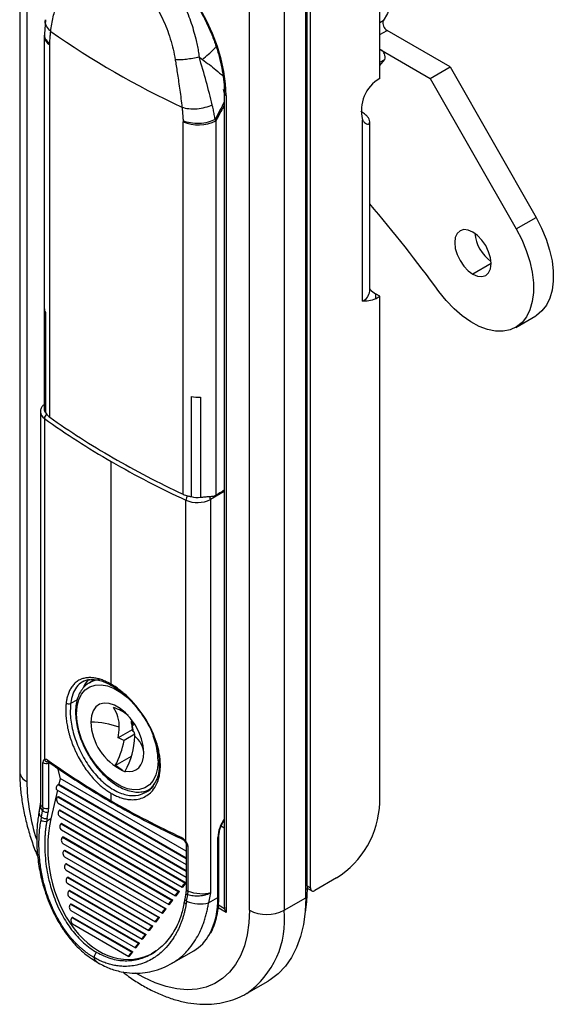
# Model space of a CAD drawing. Header units: millimetres. Extents: x 346 to 889, y 14 to 398.
# Tile 6 of 8: x 671 to 715, y 166 to 246. Entities that reach past the tile are written whole.
import ezdxf

# ---------------------------------------------------------------- set-up
doc = ezdxf.new("R2010")
doc.units = ezdxf.units.MM
doc.layers.add('1轮廓实线层', color=7, linetype='Continuous')

msp = doc.modelspace()

# ---------------------------------------------------------------- linework, layer by layer
at = {"layer": '1轮廓实线层'}
for p, q in [((671.127, 258.369), (671.127, 184.635)), ((671.713, 257.552), (671.713, 183.819)), ((694.871, 175.144), (694.871, 254.185)), ((700.528, 241.181), (700.528, 253.777)), ((694.588, 175.308), (694.588, 248.837)), ((694.482, 174.348), (694.482, 248.082)), ((689.886, 173.328), (689.886, 247.061)), ((692.714, 247.061), (692.714, 173.328)), ((673.223, 245.976), (673.14, 244.795)), ((700.812, 245.895), (700.528, 245.731)), ((700.528, 244.765), (701.119, 245.106)), ((706.272, 242.131), (701.119, 245.106)), ((673.14, 244.796), (673.138, 244.658)), ((673.138, 244.659), (673.138, 222.45)), ((673.587, 213.542), (673.587, 243.93)), ((700.617, 243.518), (700.528, 243.466)), ((700.617, 243.518), (704.645, 241.192)), ((700.528, 242.242), (700.923, 242.728)), ((700.528, 242.5), (700.923, 242.728)), ((704.645, 241.192), (706.272, 242.131)), ((706.272, 242.131), (713.281, 229.841)), ((704.645, 241.192), (711.655, 228.902)), ((687.749, 240.293), (687.83, 239.964)), ((687.83, 239.998), (687.83, 173.66)), ((687.977, 239.794), (687.977, 173.14)), ((699.114, 238.404), (698.972, 238.486)), ((699.114, 223.014), (699.114, 237.82)), ((684.467, 207.261), (684.467, 237.649)), ((687.15, 237.731), (687.15, 207.194)), ((699.699, 223.831), (699.699, 237.661)), ((711.655, 228.902), (713.281, 229.841)), ((709.608, 226.079), (708.123, 225.222)), ((700.528, 223.422), (700.174, 223.626)), ((700.174, 223.218), (700.528, 223.422)), ((700.528, 182.084), (700.528, 223.422)), ((673.118, 222.394), (673.118, 214.228)), ((673.234, 222.097), (673.234, 213.932)), ((711.623, 220.874), (713.249, 221.813)), ((685.118, 215.237), (685.118, 207.071)), ((685.876, 215.184), (685.876, 207.019)), ((672.818, 213.983), (672.818, 182.071)), ((673.149, 213.441), (673.149, 185.612)), ((678.607, 191.76), (678.607, 209.929)), ((687.83, 207.497), (686.692, 206.84)), ((687.15, 207.194), (687.567, 207.437)), ((687.567, 207.437), (687.83, 207.612)), ((687.568, 207.428), (687.83, 207.588)), ((684.692, 178.948), (684.692, 206.777)), ((686.692, 206.84), (686.692, 174.737)), ((677.239, 192.13), (676.815, 191.885)), ((676.815, 191.885), (676.919, 191.941)), ((675.283, 190.204), (675.837, 190.524)), ((680.313, 188.05), (679.169, 187.389)), ((680.52, 187.679), (679.652, 187.178)), ((678.919, 185.122), (680.251, 185.891)), ((673.026, 181.706), (673.026, 185.373)), ((673.483, 185.43), (673.481, 185.43)), ((673.496, 185.339), (673.56, 185.375)), ((673.496, 181.671), (673.496, 185.339)), ((674.211, 184.922), (674.435, 184.084)), ((674.435, 184.084), (674.325, 183.601)), ((684.722, 178.146), (674.435, 184.084)), ((679.527, 184.738), (679.739, 184.616)), ((679.739, 184.616), (679.739, 184.678)), ((674.148, 183.16), (684.722, 177.055)), ((674.273, 183.58), (684.722, 177.548)), ((674.325, 183.601), (684.722, 177.599)), ((681.814, 183.225), (681.71, 183.169)), ((674.214, 183.121), (673.679, 180.79)), ((674.244, 182.577), (684.722, 176.528)), ((674.299, 182.596), (684.722, 176.579)), ((678.607, 182.248), (678.607, 182.86)), ((672.807, 181.951), (672.699, 181.337)), ((672.818, 182.075), (672.802, 181.951)), ((674.269, 182.07), (684.722, 176.036)), ((672.91, 180.914), (673, 181.429)), ((673.679, 180.79), (673.334, 180.591)), ((673.375, 180.824), (673.466, 181.339)), ((674.374, 181.483), (684.658, 175.546)), ((674.4, 180.975), (684.383, 175.212)), ((674.43, 181.501), (684.706, 175.569)), ((674.505, 180.388), (684.114, 174.84)), ((674.56, 180.407), (684.162, 174.863)), ((687.83, 180.026), (687.573, 180.174)), ((674.53, 179.88), (683.839, 174.506)), ((674.635, 179.293), (683.57, 174.135)), ((674.691, 179.312), (683.618, 174.158)), ((687.305, 174.369), (687.305, 179.268)), ((687.393, 174.491), (687.393, 179.39)), ((674.661, 178.785), (683.295, 173.801)), ((684.722, 178.685), (684.722, 175.017)), ((684.87, 174.868), (684.87, 178.536)), ((674.766, 178.198), (683.026, 173.429)), ((674.791, 177.691), (682.751, 173.095)), ((674.821, 178.217), (683.074, 173.452)), ((674.896, 177.103), (682.482, 172.724)), ((674.951, 177.122), (682.531, 172.747)), ((674.921, 176.596), (682.207, 172.39)), ((675.026, 176.008), (681.939, 172.018)), ((675.082, 176.027), (681.987, 172.041)), ((696.992, 175.961), (695.224, 174.94)), ((675.052, 175.501), (681.663, 171.684)), ((684.434, 175.216), (684.706, 175.569)), ((694.482, 175.042), (694.588, 175.103)), ((694.588, 175.308), (694.871, 175.144)), ((694.588, 175.308), (694.588, 175.103)), ((694.588, 175.138), (694.974, 174.915)), ((675.157, 174.914), (681.395, 171.313)), ((675.182, 174.406), (681.119, 170.979)), ((675.212, 174.932), (681.443, 171.336)), ((683.89, 174.511), (684.162, 174.863)), ((684.696, 174.738), (684.605, 174.222)), ((684.722, 175.011), (684.695, 174.725)), ((684.754, 174.076), (684.844, 174.592)), ((686.692, 174.737), (686.551, 173.933)), ((686.551, 173.933), (687.305, 174.369)), ((692.714, 173.328), (694.482, 174.348)), ((675.287, 173.819), (680.851, 170.607)), ((675.343, 173.837), (680.899, 170.63)), ((683.346, 173.805), (683.618, 174.158)), ((684.606, 174.224), (684.564, 173.987)), ((687.977, 173.14), (687.329, 173.514)), ((687.357, 173.756), (687.847, 173.473)), ((675.313, 173.311), (680.576, 170.273)), ((675.418, 172.724), (680.307, 169.901)), ((675.473, 172.743), (680.355, 169.924)), ((682.259, 172.394), (682.531, 172.747)), ((682.802, 173.099), (683.074, 173.452)), ((675.443, 172.216), (680.032, 169.567)), ((681.715, 171.688), (681.987, 172.041)), ((681.171, 170.983), (681.443, 171.336)), ((680.627, 170.277), (680.899, 170.63)), ((680.083, 169.572), (680.355, 169.924)), ((682.266, 170.017), (681.888, 169.76)), ((683.52, 168.97), (685.337, 170.019)), ((683.518, 168.974), (683.714, 169.101)), ((689.638, 166.529), (691.406, 167.549))]:
    msp.add_line(p, q, dxfattribs=at)
at = {"layer": '1轮廓实线层', "flags": 128}
for points in [[(700.528, 253.515), (700.618, 253.312), (700.988, 252.358), (701.276, 251.404), (701.479, 250.466), (701.592, 249.556), (701.615, 248.688), (701.547, 247.877), (701.388, 247.133), (701.142, 246.47), (700.812, 245.895)], [(687.977, 239.794), (687.931, 240.748), (687.797, 241.742), (687.574, 242.764), (687.266, 243.8), (686.877, 244.838), (686.411, 245.865), (685.874, 246.868)], [(713.281, 229.841), (713.731, 228.972), (714.103, 228.082), (714.389, 227.188), (714.584, 226.307), (714.685, 225.457), (714.689, 224.655), (714.596, 223.915), (714.408, 223.254), (714.128, 222.682), (713.763, 222.213), (713.319, 221.855), (713.249, 221.813)], [(711.655, 228.902), (712.105, 228.034), (712.476, 227.143), (712.763, 226.249), (712.958, 225.368), (713.059, 224.518), (713.062, 223.716), (712.969, 222.977), (712.781, 222.315), (712.502, 221.744), (712.137, 221.274), (711.693, 220.916), (711.179, 220.676), (710.605, 220.558), (709.982, 220.566), (709.323, 220.698), (708.641, 220.953), (707.948, 221.325), (707.259, 221.808), (706.586, 222.39), (705.944, 223.062), (705.345, 223.81)], [(708.123, 228.651), (707.739, 228.815), (707.381, 228.85), (707.073, 228.755), (706.837, 228.536), (706.689, 228.208), (706.638, 227.794), (706.689, 227.321), (706.837, 226.821), (707.073, 226.33), (707.381, 225.88), (707.739, 225.502), (708.123, 225.222)], [(708.123, 225.222), (708.507, 225.058), (708.866, 225.023), (709.173, 225.118), (709.409, 225.337), (709.557, 225.665), (709.608, 226.079), (709.557, 226.552), (709.409, 227.051), (709.173, 227.543), (708.866, 227.993), (708.507, 228.371), (708.123, 228.651)], [(675.779, 189.351), (675.824, 189.957), (675.959, 190.493), (676.18, 190.947), (676.48, 191.304), (676.852, 191.556), (677.285, 191.695), (677.767, 191.718), (678.287, 191.624), (678.828, 191.416), (679.377, 191.099), (679.918, 190.682), (680.279, 190.343)], [(681.266, 186.184), (681.218, 186.731), (681.079, 187.308), (680.853, 187.891), (680.55, 188.454), (680.184, 188.972), (679.771, 189.423), (679.329, 189.787), (678.876, 190.048), (678.434, 190.195), (678.021, 190.221), (677.655, 190.125), (677.352, 189.911), (677.126, 189.59), (676.986, 189.174), (676.939, 188.682)], [(682.426, 185.514), (682.38, 184.909), (682.246, 184.372), (682.025, 183.919), (681.725, 183.562), (681.353, 183.31), (680.92, 183.171), (680.437, 183.148), (679.918, 183.241), (679.377, 183.45), (678.828, 183.767), (678.287, 184.183), (677.767, 184.689), (677.285, 185.269), (676.852, 185.909), (676.48, 186.59), (676.18, 187.294), (675.959, 188.001), (675.824, 188.693), (675.779, 189.351)], [(679.739, 184.678), (680.058, 184.64), (680.353, 184.673), (680.617, 184.775), (680.843, 184.944), (681.024, 185.176), (681.157, 185.465), (681.238, 185.804), (681.266, 186.184)], [(682.497, 185.484), (682.471, 185.493), (682.426, 185.514)], [(674.273, 183.58), (674.218, 183.539), (674.169, 183.481), (674.13, 183.414), (674.105, 183.342), (674.096, 183.274), (674.105, 183.216), (674.13, 183.174), (674.148, 183.16)], [(694.588, 175.103), (694.54, 174.01), (694.427, 173.145)], [(684.696, 174.738), (684.698, 174.709), (684.715, 174.677), (684.746, 174.646), (684.79, 174.617), (684.844, 174.592)], [(694.482, 174.348), (694.434, 173.223), (694.292, 172.163), (694.057, 171.178), (693.73, 170.276), (693.315, 169.466), (692.815, 168.755), (692.235, 168.15), (691.581, 167.655), (691.406, 167.549)], [(684.714, 173.842), (684.659, 173.867), (684.615, 173.896), (684.584, 173.927), (684.567, 173.959), (684.565, 173.99), (684.565, 173.991)], [(684.754, 174.076), (684.699, 174.102), (684.655, 174.131), (684.624, 174.162), (684.607, 174.193), (684.605, 174.222)], [(689.886, 173.328), (689.839, 172.293), (689.7, 171.323), (689.469, 170.427), (689.149, 169.615), (688.744, 168.895), (688.257, 168.274), (687.694, 167.759), (687.06, 167.354), (686.361, 167.065), (685.606, 166.894), (684.801, 166.843), (683.955, 166.912), (683.077, 167.101), (682.175, 167.407), (681.26, 167.828), (680.597, 168.2)]]:
    msp.add_lwpolyline(points, dxfattribs=at)
at = {"layer": '1轮廓实线层'}
for centre, radius, start, end in [((701.436, 245.683), 0.659, 161.22156, 241.1898), ((714.428, 303.268), 71.094, 235.01177, 244.99361), ((674.055, 244.721), 0.92, 184.16968, 239.39707), ((700.3, 242.941), 0.659, 341.22155, 61.18981), ((702.028, 238.571), 3.01, 119.90247, 194.45965), ((688.068, 240.014), 0.238, 182.69506, 247.39609), ((685.722, 240.494), 3.11, 246.19284, 297.32999), ((600.478, 146.79), 130.112, 36.2958, 40.30748), ((711.519, 228.897), 3.264, 185.97923, 234.0154), ((698.698, 223.93), 1.006, 294.37466, 354.3052), ((699.356, 223.422), 0.843, 345.98671, 14.01329), ((673.559, 222.393), 0.44, 163.37066, 222.24496), ((673.864, 222.458), 0.726, 180.59759, 209.78263), ((685.729, 218.573), 3.392, 259.62263, 272.48853), ((685.632, 217.178), 2.008, 255.14893, 276.96223), ((673.5, 214.027), 0.683, 183.15115, 239.04707), ((673.584, 214.239), 0.466, 181.32623, 221.26331), ((673.574, 213.415), 0.426, 122.86913, 176.47558), ((711.262, 266.674), 65.47, 234.39852, 240.08148), ((717.027, 276.661), 77.002, 240.06968, 245.16981), ((685.218, 206.756), 0.527, 134.70033, 177.70178), ((685.626, 208.918), 2.336, 246.42368, 297.16146), ((685.632, 209.012), 2.008, 255.14893, 276.96223), ((686.243, 206.822), 0.449, 2.34621, 35.65945), ((686.147, 208.92), 1.996, 296.03856, 300.17044), ((686.695, 207.194), 0.455, 357.96561, 0.01033), ((678.276, 190.702), 2.112, 136.09076, 156.61739), ((677.699, 190.319), 1.8, 92.03905, 115.66089), ((677.625, 186.36), 3.696, 50.32507, 71.58441), ((676.602, 188.374), 2.651, 357.39059, 34.28542), ((675.835, 189.484), 0.144, 184.04329, 247.26228), ((678.269, 187.835), 2.218, 14.62489, 32.46712), ((681.45, 188.821), 4.513, 181.76919, 244.77515), ((676.84, 181.705), 6.977, 69.79306, 89.18784), ((674.376, 188.276), 4.874, 349.52056, 359.72854), ((677.234, 187.674), 3.183, 3.80488, 14.71118), ((678.406, 186.128), 3.029, 48.44646, 51.00409), ((672.781, 188.469), 6.991, 331.39845, 349.36335), ((677.41, 182.705), 5.004, 63.37874, 69.41699), ((674.291, 187.71), 6.235, 330.89677, 358.23266), ((678.437, 185.423), 3.154, 48.8418, 51.30323), ((676.611, 187.521), 3.912, 359.95848, 4.06475), ((679.298, 185.962), 1.98, 6.42459, 51.78083), ((676.389, 185.407), 6.038, 1.01973, 20.94283), ((711.419, 239.247), 65.769, 234.7079, 240.07305), ((673.288, 185.721), 0.436, 233.03879, 298.57442), ((677.661, 182.459), 2.945, 50.70119, 64.72), ((672.128, 184.735), 1.006, 185.6948, 245.62534), ((687.718, 184.057), 16.007, 180.85274, 197.9232), ((674.368, 183.421), 0.186, 103.39942, 120.66765), ((673.288, 182.054), 0.436, 233.04258, 298.57398), ((716.88, 248.707), 76.692, 240.06302, 244.90562), ((692.884, 182.415), 7.651, 302.4764, 357.5236), ((673.18, 181.313), 0.482, 177.42526, 235.85221), ((673.239, 181.369), 0.562, 234.1509, 284.00928), ((673.33, 181.885), 0.562, 234.15376, 284.00892), ((742.611, 168.627), 70.302, 170.00912, 170.20172), ((690.03, 179.148), 2.728, 143.75313, 177.47519), ((673.196, 181.132), 0.558, 234.01939, 284.35055), ((684.488, 179.232), 0.135, 170.46329, 238.27853), ((687.242, 179.406), 0.151, 294.41299, 353.86657), ((684.903, 178.716), 0.184, 189.55488, 259.47772), ((695.086, 175.109), 0.218, 170.78596, 309.20329), ((684.898, 175.044), 0.178, 188.55732, 260.83893), ((681.154, 174.179), 6.154, 332.62518, 1.76746), ((687.243, 174.506), 0.151, 294.37466, 354.3052), ((685.873, 176.785), 2.931, 247.54293, 283.36536), ((685.426, 172.527), 7.332, 305.28773, 6.26946), ((691.3, 176.057), 3.074, 242.60967, 297.39033), ((683.533, 173.04), 3.518, 300.84387, 331.28308)]:
    msp.add_arc(centre, radius, start, end, dxfattribs=at)
for centre, major_axis, ratio, start_param, end_param in [((687.212, 207.641), (-0.264, 0.425), 0.558962, 3.884029, 3.908209), ((674.332, 182.322), (-0.033, 0.274), 0.711706, 0.29559, 2.651719), ((674.332, 182.322), (-0.033, 0.274), 0.711706, 6.281922, 6.578776), ((679.336, 177.524), (-1.335, 8.154), 0.70674, 1.046417, 3.40253), ((674.462, 181.228), (-0.033, 0.274), 0.711706, 0.29559, 2.651719), ((674.462, 181.228), (-0.033, 0.274), 0.711706, 6.281922, 6.578776), ((674.593, 180.133), (-0.033, 0.274), 0.711706, 0.29559, 2.651719), ((674.593, 180.133), (-0.033, 0.274), 0.711706, 6.281922, 6.578776), ((674.723, 179.038), (-0.033, 0.274), 0.711706, 0.29559, 2.651719), ((674.723, 179.038), (-0.033, 0.274), 0.711706, 6.281922, 6.578776), ((674.854, 177.943), (-0.033, 0.274), 0.711706, 0.29559, 2.651719), ((674.854, 177.943), (-0.033, 0.274), 0.711706, 6.281922, 6.578776), ((674.984, 176.848), (-0.033, 0.274), 0.711706, 0.29559, 2.651719), ((674.984, 176.848), (-0.033, 0.274), 0.711706, 6.281922, 6.578776), ((675.114, 175.753), (-0.033, 0.274), 0.711706, 0.29559, 2.651719), ((675.114, 175.753), (-0.033, 0.274), 0.711706, 6.281922, 6.578776), ((684.57, 175.393), (0.192, 0.177), 0.265702, 0.867993, 3.712878), ((684.57, 175.393), (0.192, 0.177), 0.265702, 0.571285, 0.867993), ((675.245, 174.659), (-0.033, 0.274), 0.711706, 0.29559, 2.651719), ((675.245, 174.659), (-0.033, 0.274), 0.711706, 6.281922, 6.578776), ((684.026, 174.687), (0.192, 0.177), 0.265702, 0.867993, 3.712878), ((684.026, 174.687), (0.192, 0.177), 0.265702, 0.571285, 0.867993), ((675.375, 173.564), (-0.033, 0.274), 0.711706, 0.29559, 2.651719), ((675.375, 173.564), (-0.033, 0.274), 0.711706, 6.281922, 6.578776), ((683.482, 173.981), (0.192, 0.177), 0.265702, 0.867993, 3.712878), ((683.482, 173.981), (0.192, 0.177), 0.265702, 0.571285, 0.867993), ((688.33, 174.16), (0.325, 0.924), 0.410741, 2.279477, 2.541277), ((675.506, 172.469), (-0.033, 0.274), 0.711706, 0.29559, 2.651719), ((675.506, 172.469), (-0.033, 0.274), 0.711706, 6.281922, 6.578776), ((682.395, 172.57), (0.192, 0.177), 0.265702, 0.867993, 3.712878), ((682.395, 172.57), (0.192, 0.177), 0.265702, 0.571285, 0.867993), ((682.938, 173.276), (0.192, 0.177), 0.265702, 0.867993, 3.712878), ((682.938, 173.276), (0.192, 0.177), 0.265702, 0.571285, 0.867993), ((681.851, 171.865), (0.192, 0.177), 0.265702, 0.867993, 3.712878), ((681.851, 171.865), (0.192, 0.177), 0.265702, 0.571285, 0.867993), ((681.307, 171.159), (0.192, 0.177), 0.265702, 0.867993, 3.712878), ((681.307, 171.159), (0.192, 0.177), 0.265702, 0.571285, 0.867993), ((680.763, 170.454), (0.192, 0.177), 0.265702, 0.867993, 3.712878), ((680.763, 170.454), (0.192, 0.177), 0.265702, 0.571285, 0.867993), ((680.219, 169.748), (0.192, 0.177), 0.265702, 0.867993, 3.712878), ((680.219, 169.748), (0.192, 0.177), 0.265702, 0.571285, 0.867993)]:
    msp.add_ellipse(centre, major_axis=major_axis, ratio=ratio, start_param=start_param, end_param=end_param, dxfattribs=at)
for points, knots in [([(676.316, 252.478), (676.367, 252.511), (676.577, 252.651), (677.004, 252.797), (677.594, 252.91), (678.231, 252.913), (678.902, 252.816), (679.598, 252.618), (680.313, 252.322), (681.039, 251.931), (681.769, 251.448), (682.492, 250.879), (683.2, 250.229), (683.884, 249.506), (684.536, 248.718), (685.148, 247.875), (685.711, 246.987), (686.219, 246.064), (686.667, 245.118), (687.047, 244.16), (687.357, 243.203), (687.593, 242.257), (687.751, 241.335), (687.821, 240.583), (687.828, 240.15), (687.83, 239.998)], [0, 0, 0, 0, 0.015291, 0.063348, 0.11114, 0.158093, 0.204241, 0.24986, 0.295206, 0.340451, 0.385681, 0.430939, 0.47625, 0.521617, 0.567036, 0.612493, 0.657975, 0.703469, 0.748956, 0.794417, 0.839839, 0.885204, 0.930501, 0.975719, 1, 1, 1, 1]), ([(679.855, 251.828), (679.929, 251.803), (680.077, 251.752), (680.298, 251.662), (680.517, 251.564), (680.734, 251.455), (680.949, 251.337), (681.162, 251.209), (681.373, 251.072), (681.582, 250.925), (681.788, 250.769), (682.252, 250.392), (682.956, 249.693), (683.795, 248.57), (684.521, 247.273), (685, 246.121), (685.313, 245.143), (685.488, 244.49), (685.618, 243.906), (685.71, 243.416), (685.754, 243.094), (685.775, 242.935)], [0, 0, 0, 0, 0.02511, 0.050174, 0.075206, 0.100217, 0.125221, 0.15023, 0.175258, 0.200316, 0.225417, 0.250573, 0.372455, 0.500426, 0.620223, 0.749527, 0.809475, 0.874476, 0.917198, 0.959066, 1, 1, 1, 1]), ([(680.862, 248.764), (681.241, 248.413), (681.596, 248.003), (682.241, 247.094), (682.531, 246.594), (683.035, 245.538), (683.248, 244.982), (683.595, 243.849), (683.729, 243.273), (683.823, 242.706)], [0, 0, 0, 0, 0.25, 0.25, 0.5, 0.5, 0.75, 0.75, 1, 1, 1, 1]), ([(673.662, 245.023), (673.683, 245.223), (673.738, 245.62), (673.857, 246.19), (674.002, 246.719), (674.161, 247.192), (674.324, 247.611), (674.45, 247.896), (674.52, 248.043), (674.532, 248.069)], [0, 0, 0, 0, 0.186898, 0.375119, 0.547673, 0.704754, 0.846473, 0.972862, 1, 1, 1, 1]), ([(673.662, 245.023), (673.535, 245.164), (673.272, 245.457), (673.167, 245.811), (673.224, 245.974), (673.225, 245.976)], [0, 0, 0, 0, 0.480453, 0.993179, 1, 1, 1, 1]), ([(673.588, 244.002), (673.59, 244.065), (673.599, 244.286), (673.621, 244.628), (673.648, 244.902), (673.662, 245.023)], [0, 0, 0, 0, 0.177423, 0.633224, 1, 1, 1, 1]), ([(673.166, 244.793), (673.156, 244.763), (673.109, 244.606), (673.252, 244.318), (673.478, 244.105), (673.588, 244.002)], [0, 0, 0, 0, 0.109188, 0.568879, 1, 1, 1, 1]), ([(673.587, 243.93), (673.587, 243.936), (673.587, 243.959), (673.587, 243.983), (673.588, 244.001), (673.588, 244.002)], [0, 0, 0, 0, 0.254765, 0.938255, 1, 1, 1, 1]), ([(686.045, 242.734), (686.375, 243.013), (686.777, 243.353), (687.103, 243.706), (687.162, 243.77)], [0, 0, 0, 0, 0.819865, 1, 1, 1, 1]), ([(685.775, 242.935), (685.614, 242.892), (685.441, 242.852), (685.087, 242.785), (684.907, 242.758), (684.558, 242.718), (684.391, 242.706), (684.084, 242.695), (683.944, 242.698), (683.823, 242.706)], [0, 0, 0, 0, 0.25, 0.25, 0.5, 0.5, 0.75, 0.75, 1, 1, 1, 1]), ([(683.823, 242.706), (683.829, 242.668), (683.863, 242.459), (683.928, 242.061), (684.016, 241.495), (684.108, 240.878), (684.203, 240.212), (684.294, 239.524), (684.349, 239.064), (684.375, 238.838)], [0, 0, 0, 0, 0.028201, 0.155298, 0.297369, 0.454449, 0.626649, 0.814164, 1, 1, 1, 1]), ([(686.045, 242.734), (686.425, 242.45), (687.043, 241.986), (687.542, 241.538), (687.734, 241.365)], [0, 0, 0, 0, 0.613645, 1, 1, 1, 1]), ([(684.375, 238.838), (684.534, 238.786), (684.723, 238.745), (685.143, 238.701), (685.373, 238.698), (685.835, 238.735), (686.067, 238.774), (686.492, 238.885), (686.685, 238.957), (686.849, 239.035)], [0, 0, 0, 0, 0.25, 0.25, 0.5, 0.5, 0.75, 0.75, 1, 1, 1, 1]), ([(684.375, 238.838), (684.392, 238.701), (684.425, 238.393), (684.452, 238.022), (684.463, 237.789), (684.465, 237.723)], [0, 0, 0, 0, 0.364903, 0.818784, 1, 1, 1, 1]), ([(687.83, 239.268), (687.712, 239.043), (687.461, 238.566), (687.214, 238.088), (687.083, 237.836)], [0, 0, 0, 0, 0.471518, 1, 1, 1, 1]), ([(687.83, 238.994), (687.738, 238.823), (687.51, 238.403), (687.284, 237.981), (687.15, 237.731)], [0, 0, 0, 0, 0.4062703, 1, 1, 1, 1]), ([(687.083, 237.836), (686.921, 237.749), (686.724, 237.67), (686.279, 237.555), (686.031, 237.518), (685.534, 237.497), (685.286, 237.514), (684.835, 237.591), (684.633, 237.651), (684.465, 237.723)], [0, 0, 0, 0, 0.25, 0.25, 0.5, 0.5, 0.75, 0.75, 1, 1, 1, 1]), ([(699.114, 237.82), (699.158, 237.732), (699.211, 237.659), (699.323, 237.542), (699.383, 237.5), (699.495, 237.454), (699.548, 237.449), (699.635, 237.48), (699.668, 237.514), (699.72, 237.66), (699.689, 237.816), (699.542, 238.048), (699.476, 238.126), (699.316, 238.274), (699.222, 238.342), (699.114, 238.404)], [0, 0, 0, 0, 0.125, 0.125, 0.25, 0.25, 0.375, 0.375, 0.5, 0.5, 0.75, 0.75, 0.875, 0.875, 1, 1, 1, 1]), ([(684.465, 237.723), (684.465, 237.721), (684.466, 237.703), (684.467, 237.678), (684.467, 237.655), (684.467, 237.649)], [0, 0, 0, 0, 0.061432, 0.745326, 1, 1, 1, 1]), ([(699.699, 224.01), (699.712, 223.997), (699.859, 223.834), (700.024, 223.726), (700.174, 223.626)], [0, 0, 0, 0, 0.085248, 1, 1, 1, 1]), ([(700.174, 223.218), (699.984, 223.108), (699.802, 223.062), (699.45, 223.014), (699.281, 223.014), (699.114, 223.014)], [0, 0, 0, 0, 0.5, 0.5, 1, 1, 1, 1]), ([(673.118, 214.581), (673.058, 214.523), (672.928, 214.398), (672.826, 214.187), (672.832, 214.043), (672.834, 213.992)], [0, 0, 0, 0, 0.3586698, 0.7706934, 1, 1, 1, 1]), ([(673.587, 213.542), (675.21, 212.391), (676.935, 211.288), (680.563, 209.194), (682.473, 208.198), (684.467, 207.261)], [0, 0, 0, 0, 0.5, 0.5, 1, 1, 1, 1]), ([(685.876, 207.019), (686.003, 207.024), (686.131, 207.036), (686.377, 207.062), (686.495, 207.077), (686.608, 207.083)], [0, 0, 0, 0, 0.5, 0.5, 1, 1, 1, 1]), ([(686.608, 207.083), (686.684, 207.088), (686.755, 207.092), (686.893, 207.104), (686.959, 207.111), (687.023, 207.126)], [0, 0, 0, 0, 0.5, 0.5, 1, 1, 1, 1]), ([(678.607, 191.76), (678.554, 191.791), (678.445, 191.852), (678.281, 191.935), (678.115, 192.012), (677.947, 192.082), (677.779, 192.143), (677.609, 192.196), (677.439, 192.239), (677.269, 192.272), (677.1, 192.295), (676.933, 192.306), (676.767, 192.306), (676.603, 192.293), (676.443, 192.266), (676.286, 192.226), (676.066, 192.148), (675.806, 192.004), (675.538, 191.766), (675.326, 191.489), (675.165, 191.187), (675.049, 190.873), (674.967, 190.56), (674.934, 190.343), (674.919, 190.24)], [0, 0, 0, 0, 0.0293753, 0.0593286, 0.0898592, 0.120966, 0.1526485, 0.1849061, 0.2177385, 0.2511456, 0.2851272, 0.3196827, 0.3548118, 0.3905141, 0.4267892, 0.4636369, 0.5010571, 0.5894389, 0.6721122, 0.7490791, 0.8203445, 0.8859128, 0.9458021, 1, 1, 1, 1]), ([(676.885, 192.147), (676.653, 192.097), (676.219, 192.005), (675.757, 191.557), (675.428, 190.979), (675.331, 190.463), (675.283, 190.204)], [0, 0, 0, 0, 0.277151, 0.518045, 0.758983, 1, 1, 1, 1]), ([(676.241, 191.948), (676.408, 192.04), (676.587, 192.139), (676.816, 192.137), (676.832, 192.137)], [0, 0, 0, 0, 0.931154, 1, 1, 1, 1]), ([(676.832, 192.137), (676.99, 192.146), (677.288, 192.163), (677.751, 192.055), (678.239, 191.876), (678.772, 191.597), (679.269, 191.25), (679.666, 190.923), (680.005, 190.612), (680.408, 190.194), (680.875, 189.633), (681.376, 188.911), (681.862, 188.026), (682.287, 186.986), (682.418, 186.275), (682.486, 185.9)], [0, 0, 0, 0, 0.082961, 0.156498, 0.212414, 0.296086, 0.376125, 0.415032, 0.459777, 0.517534, 0.588276, 0.671954, 0.768508, 0.877868, 1, 1, 1, 1]), ([(676.939, 191.935), (676.865, 191.902), (676.649, 191.805), (676.356, 191.537), (676.069, 191.15), (675.859, 190.68), (675.729, 190.148), (675.693, 189.73), (675.691, 189.502), (675.691, 189.474)], [0, 0, 0, 0, 0.091783, 0.266478, 0.441211, 0.618534, 0.799393, 0.975124, 1, 1, 1, 1]), ([(682.571, 185.823), (682.561, 185.892), (682.542, 186.035), (682.5, 186.26), (682.447, 186.5), (682.381, 186.756), (682.299, 187.026), (682.201, 187.311), (682.086, 187.61), (681.951, 187.92), (681.795, 188.242), (681.619, 188.573), (681.42, 188.911), (681.177, 189.287), (680.889, 189.686), (680.562, 190.092), (680.228, 190.461), (679.894, 190.794), (679.561, 191.09), (679.235, 191.349), (678.917, 191.574), (678.709, 191.699), (678.607, 191.76)], [0, 0, 0, 0, 0.030865, 0.063686, 0.098452, 0.135159, 0.173815, 0.214422, 0.25698, 0.301492, 0.347958, 0.396379, 0.446755, 0.499088, 0.568799, 0.636486, 0.702149, 0.765784, 0.827389, 0.886963, 0.944501, 1, 1, 1, 1]), ([(674.919, 190.24), (674.912, 190.181), (674.898, 190.062), (674.886, 189.874), (674.88, 189.677), (674.882, 189.471), (674.892, 189.257), (674.909, 189.033), (674.936, 188.802), (674.972, 188.562), (675.017, 188.315), (675.072, 188.061), (675.137, 187.8), (675.213, 187.533), (675.299, 187.261), (675.397, 186.985), (675.506, 186.705), (675.627, 186.422), (675.804, 186.041), (676.049, 185.579), (676.368, 185.06), (676.7, 184.595), (677.036, 184.182), (677.371, 183.823), (677.699, 183.514), (678.015, 183.254), (678.316, 183.036), (678.513, 182.917), (678.607, 182.86)], [0, 0, 0, 0, 0.025196, 0.050913, 0.077144, 0.103886, 0.131145, 0.158921, 0.187214, 0.216026, 0.245356, 0.275206, 0.305574, 0.336462, 0.367871, 0.3998, 0.43225, 0.465223, 0.498716, 0.567136, 0.632385, 0.694458, 0.753351, 0.80906, 0.861582, 0.910914, 0.957055, 1, 1, 1, 1]), ([(674.919, 190.24), (674.958, 190.207), (675.025, 190.177), (675.169, 190.163), (675.239, 190.179), (675.283, 190.204)], [0, 0, 0, 0, 0.5, 0.5, 1, 1, 1, 1]), ([(675.283, 190.204), (675.262, 189.812), (675.222, 189.028), (675.514, 187.651), (676.045, 186.27), (676.807, 184.979), (677.741, 183.895), (678.781, 183.104), (679.839, 182.688), (680.77, 182.628), (681.236, 182.878), (681.435, 182.984)], [0, 0, 0, 0, 0.114392, 0.228763, 0.343114, 0.457436, 0.571718, 0.685972, 0.800225, 0.914506, 1, 1, 1, 1]), ([(675.691, 189.474), (675.694, 189.361), (675.7, 189.035), (675.776, 188.467), (675.943, 187.777), (676.187, 187.081), (676.502, 186.396), (676.879, 185.738), (677.312, 185.12), (677.79, 184.558), (678.303, 184.062), (678.84, 183.646), (679.392, 183.318), (679.946, 183.089), (680.492, 182.965), (681.01, 182.959), (681.417, 183.029), (681.624, 183.14), (681.69, 183.176)], [0, 0, 0, 0, 0.035364, 0.102179, 0.168922, 0.23556, 0.302116, 0.368637, 0.435178, 0.501777, 0.568493, 0.63538, 0.702478, 0.76977, 0.837023, 0.903712, 0.96918, 1, 1, 1, 1]), ([(680.257, 188.747), (680.244, 188.725), (680.211, 188.671), (680.224, 188.575), (680.282, 188.514), (680.312, 188.482)], [0, 0, 0, 0, 0.251272, 0.6161, 1, 1, 1, 1]), ([(680.222, 188.622), (680.241, 188.545), (680.286, 188.359), (680.306, 188.145), (680.317, 188.019)], [0, 0, 0, 0, 0.412782, 1, 1, 1, 1]), ([(680.409, 187.885), (680.379, 187.913), (680.328, 187.962), (680.323, 188.018), (680.321, 188.042)], [0, 0, 0, 0, 0.579323, 1, 1, 1, 1]), ([(673.149, 185.612), (673.138, 185.608), (673.117, 185.599), (673.091, 185.58), (673.07, 185.556), (673.048, 185.517), (673.03, 185.459), (673.027, 185.401), (673.026, 185.373)], [0, 0, 0, 0, 0.141047, 0.280009, 0.400009, 0.538575, 0.783281, 1, 1, 1, 1]), ([(673.422, 185.565), (673.406, 185.576), (673.375, 185.596), (673.332, 185.616), (673.293, 185.629), (673.26, 185.635), (673.231, 185.636), (673.207, 185.634), (673.187, 185.629), (673.171, 185.624), (673.159, 185.618), (673.152, 185.614), (673.149, 185.612)], [0, 0, 0, 0, 0.157267, 0.30172, 0.433429, 0.552406, 0.658694, 0.75232, 0.83328, 0.901561, 0.95714, 1, 1, 1, 1]), ([(673.149, 185.612), (673.17, 185.579), (673.202, 185.527), (673.267, 185.477), (673.322, 185.448), (673.38, 185.433), (673.434, 185.428), (673.465, 185.44), (673.478, 185.445)], [0, 0, 0, 0, 0.276956, 0.427193, 0.580976, 0.734759, 0.884994, 1, 1, 1, 1]), ([(673.483, 185.432), (673.466, 185.446), (673.43, 185.476), (673.425, 185.534), (673.422, 185.565)], [0, 0, 0, 0, 0.4626116, 1, 1, 1, 1]), ([(678.607, 182.86), (678.664, 182.828), (678.778, 182.764), (678.952, 182.678), (679.13, 182.6), (679.31, 182.531), (679.494, 182.472), (679.679, 182.423), (679.867, 182.385), (680.055, 182.359), (680.325, 182.341), (680.891, 182.371), (681.487, 182.614), (682.011, 183.109), (682.316, 183.593), (682.501, 184.134), (682.583, 184.58), (682.612, 184.933), (682.619, 185.331), (682.59, 185.627), (682.571, 185.823)], [0, 0, 0, 0, 0.025639, 0.051841, 0.078607, 0.105935, 0.133824, 0.162275, 0.191287, 0.22086, 0.250994, 0.320931, 0.501175, 0.582312, 0.695143, 0.781719, 0.842388, 0.889194, 0.926411, 1, 1, 1, 1]), ([(682.486, 185.902), (682.509, 185.566), (682.555, 184.897), (682.398, 184.097), (682.163, 183.721), (682.061, 183.56)], [0, 0, 0, 0, 0.363865, 0.725692, 1, 1, 1, 1]), ([(682.489, 185.902), (682.488, 185.899), (682.486, 185.879), (682.512, 185.849), (682.552, 185.831), (682.571, 185.823)], [0, 0, 0, 0, 0.105971, 0.57205, 1, 1, 1, 1]), ([(673.422, 185.472), (673.75, 185.241), (674.702, 184.572), (676.345, 183.498), (678.375, 182.265), (680.489, 181.081), (682.504, 180.031), (683.839, 179.394), (684.417, 179.117)], [0, 0, 0, 0, 0.099501, 0.288485, 0.477477, 0.666468, 0.855456, 1, 1, 1, 1]), ([(671.127, 184.635), (671.13, 184.432), (671.137, 183.852), (671.219, 182.869), (671.397, 181.685), (671.658, 180.486), (672.005, 179.283), (672.32, 178.345), (672.543, 177.817), (672.599, 177.684)], [0, 0, 0, 0, 0.0919153, 0.262881, 0.4335596, 0.6039105, 0.7738674, 0.9434484, 1, 1, 1, 1]), ([(681.435, 182.984), (681.507, 183.011), (681.791, 183.114), (681.961, 183.393), (682.088, 183.6)], [0, 0, 0, 0, 0.2546996, 1, 1, 1, 1]), ([(682.061, 183.56), (682.033, 183.504), (681.889, 183.219), (681.638, 183.064), (681.436, 182.939)], [0, 0, 0, 0, 0.19337, 1, 1, 1, 1]), ([(672.814, 181.95), (672.807, 181.863), (672.793, 181.68), (672.929, 181.515), (673, 181.429)], [0, 0, 0, 0, 0.4788259, 1, 1, 1, 1]), ([(673.026, 181.706), (672.953, 181.78), (672.83, 181.904), (672.836, 182.023), (672.838, 182.072)], [0, 0, 0, 0, 0.59605, 1, 1, 1, 1]), ([(673.026, 181.706), (673.026, 181.701), (673.025, 181.675), (673.023, 181.625), (673.018, 181.555), (673.01, 181.49), (673.003, 181.447), (673, 181.429)], [0, 0, 0, 0, 0.048458, 0.303068, 0.557057, 0.810951, 1, 1, 1, 1]), ([(672.713, 181.414), (672.658, 181.059), (672.553, 180.384), (672.507, 179.375), (672.526, 178.462), (672.613, 177.42), (672.804, 176.245), (673.11, 175.082), (673.442, 174.133), (673.799, 173.288), (674.243, 172.43), (674.817, 171.528), (675.527, 170.635), (676.44, 169.731), (677.17, 169.266), (677.558, 169.019)], [0, 0, 0, 0, 0.079131, 0.150381, 0.213892, 0.269767, 0.366008, 0.456672, 0.514519, 0.571898, 0.64586, 0.715509, 0.797593, 0.892365, 1, 1, 1, 1]), ([(677.211, 169.459), (677.143, 169.499), (677.008, 169.579), (676.806, 169.712), (676.607, 169.854), (676.41, 170.005), (676.215, 170.166), (676.023, 170.336), (675.834, 170.516), (675.648, 170.704), (675.466, 170.901), (675.288, 171.107), (674.868, 171.625), (674.229, 172.581), (673.653, 173.81), (673.276, 174.893), (673.074, 175.63), (672.89, 176.487), (672.761, 177.372), (672.699, 178.306), (672.7, 179.04), (672.732, 179.634), (672.784, 180.163), (672.84, 180.507), (672.868, 180.68)], [0, 0, 0, 0, 0.021468, 0.04303, 0.064682, 0.086422, 0.108248, 0.130156, 0.152143, 0.174209, 0.196349, 0.21856, 0.240841, 0.358279, 0.488122, 0.547286, 0.615038, 0.658471, 0.7433, 0.81566, 0.871908, 0.913834, 0.956529, 1, 1, 1, 1]), ([(673.334, 180.591), (673.32, 180.505), (673.29, 180.328), (673.252, 180.05), (673.219, 179.754), (673.194, 179.44), (673.175, 179.062), (673.164, 178.437), (673.218, 177.324), (673.452, 175.905), (673.916, 174.347), (674.533, 172.969), (675.358, 171.683), (676.318, 170.632), (677.046, 170.097), (677.417, 169.884), (677.417, 169.884)], [0, 0, 0, 0, 0.022682, 0.046578, 0.071688, 0.098011, 0.125548, 0.165288, 0.250939, 0.392697, 0.501136, 0.631649, 0.750783, 0.877069, 0.999987, 1, 1, 1, 1]), ([(687.393, 179.39), (687.395, 179.445), (687.4, 179.606), (687.463, 179.913), (687.609, 180.286), (687.74, 180.546), (687.827, 180.656), (687.83, 180.66)], [0, 0, 0, 0, 0.1438353, 0.4227726, 0.7048369, 0.9889987, 1, 1, 1, 1]), ([(684.415, 179.117), (684.434, 179.107), (684.472, 179.087), (684.528, 179.042), (684.582, 178.985), (684.614, 178.941), (684.63, 178.918)], [0, 0, 0, 0, 0.242969, 0.490437, 0.742658, 1, 1, 1, 1]), ([(684.627, 178.921), (684.642, 178.898), (684.67, 178.853), (684.71, 178.772), (684.717, 178.719), (684.722, 178.685)], [0, 0, 0, 0, 0.281128, 0.539796, 1, 1, 1, 1]), ([(684.63, 178.921), (684.63, 178.92), (684.63, 178.918), (684.644, 178.923), (684.673, 178.938), (684.692, 178.948)], [0, 0, 0, 0, 0.123567, 0.431793, 1, 1, 1, 1]), ([(684.87, 178.536), (684.869, 178.55), (684.868, 178.579), (684.86, 178.626), (684.846, 178.676), (684.822, 178.74), (684.774, 178.834), (684.723, 178.905), (684.692, 178.948)], [0, 0, 0, 0, 0.105203, 0.217065, 0.335974, 0.462291, 0.670653, 1, 1, 1, 1]), ([(684.844, 174.592), (684.848, 174.61), (684.855, 174.652), (684.863, 174.717), (684.869, 174.787), (684.87, 174.837), (684.87, 174.864), (684.87, 174.868)], [0, 0, 0, 0, 0.189057, 0.442957, 0.696952, 0.951568, 1, 1, 1, 1]), ([(686.692, 174.737), (686.663, 174.72), (686.603, 174.687), (686.503, 174.642), (686.394, 174.601), (686.237, 174.552), (686.038, 174.508), (685.789, 174.478), (685.544, 174.471), (685.299, 174.488), (685.062, 174.527), (684.917, 174.57), (684.844, 174.592)], [0, 0, 0, 0, 0.061032, 0.124074, 0.189129, 0.256197, 0.391819, 0.508232, 0.635584, 0.755957, 0.87748, 1, 1, 1, 1]), ([(686.692, 174.737), (686.459, 174.662), (686.151, 174.634), (685.497, 174.681), (685.156, 174.756), (684.87, 174.868)], [0, 0, 0, 0, 0.5, 0.5, 1, 1, 1, 1]), ([(686.684, 171.426), (686.705, 171.458), (686.847, 171.677), (687.037, 172.161), (687.244, 172.874), (687.369, 173.653), (687.385, 174.213), (687.393, 174.491)], [0, 0, 0, 0, 0.040944, 0.279565, 0.520096, 0.762, 1, 1, 1, 1]), ([(684.714, 173.842), (684.698, 173.751), (684.666, 173.568), (684.607, 173.296), (684.538, 173.021), (684.458, 172.744), (684.365, 172.467), (684.261, 172.19), (684.144, 171.915), (684.013, 171.641), (683.868, 171.371), (683.476, 170.715), (682.834, 169.96), (681.798, 169.224), (680.752, 168.815), (679.821, 168.725), (679.168, 168.777), (678.767, 168.844), (678.369, 168.947), (677.976, 169.084), (677.589, 169.251), (677.337, 169.39), (677.211, 169.459)], [0, 0, 0, 0, 0.0227909, 0.0462145, 0.0702739, 0.0949753, 0.120324, 0.1463247, 0.1729822, 0.2003024, 0.2282909, 0.2569539, 0.4126728, 0.5118798, 0.6416483, 0.7591909, 0.7999526, 0.8404843, 0.880771, 0.9207961, 0.9605445, 1, 1, 1, 1]), ([(684.561, 173.991), (684.485, 173.631), (684.316, 172.826), (683.808, 171.673), (683.16, 170.78), (682.61, 170.24), (682.342, 170.066), (682.266, 170.017)], [0, 0, 0, 0, 0.2125814, 0.4747342, 0.7730688, 0.9359601, 1, 1, 1, 1]), ([(683.714, 169.101), (683.813, 169.162), (684.117, 169.351), (684.545, 169.73), (685.043, 170.269), (685.466, 170.862), (685.809, 171.485), (686.034, 171.996), (686.19, 172.42), (686.308, 172.799), (686.408, 173.182), (686.49, 173.558), (686.531, 173.81), (686.551, 173.933)], [0, 0, 0, 0, 0.0669242, 0.2053797, 0.3200447, 0.470429, 0.5942569, 0.6881122, 0.7519837, 0.8178663, 0.8811628, 0.9418738, 1, 1, 1, 1]), ([(677.417, 169.884), (677.389, 169.868), (677.358, 169.843), (677.298, 169.777), (677.27, 169.736), (677.228, 169.648), (677.214, 169.602), (677.202, 169.521), (677.204, 169.486), (677.211, 169.459)], [0, 0, 0, 0, 0.25, 0.25, 0.5, 0.5, 0.75, 0.75, 1, 1, 1, 1]), ([(677.417, 169.884), (677.794, 169.697), (678.365, 169.414), (679.153, 169.247), (679.733, 169.197), (680.301, 169.226), (680.857, 169.331), (681.408, 169.508), (681.757, 169.695), (681.929, 169.787)], [0, 0, 0, 0, 0.248153, 0.374867, 0.503382, 0.620901, 0.744123, 0.873113, 1, 1, 1, 1]), ([(681.929, 169.787), (681.94, 169.792), (682.06, 169.851), (682.177, 169.93), (682.279, 170.008), (682.283, 170.011)], [0, 0, 0, 0, 0.088387, 0.968174, 1, 1, 1, 1]), ([(677.493, 169.069), (677.435, 169.106), (677.304, 169.189), (677.244, 169.363), (677.211, 169.459)], [0, 0, 0, 0, 0.447337, 1, 1, 1, 1]), ([(677.421, 169.098), (677.754, 168.921), (678.397, 168.58), (679.378, 168.297), (680.295, 168.176), (681.15, 168.194), (681.983, 168.334), (682.815, 168.591), (683.344, 168.885), (683.607, 169.031)], [0, 0, 0, 0, 0.167061, 0.322671, 0.466452, 0.598145, 0.724284, 0.862995, 1, 1, 1, 1]), ([(679.54, 168.299), (679.659, 168.205), (680.092, 167.862), (680.863, 167.361), (681.848, 166.802), (682.846, 166.349), (683.847, 166.002), (684.843, 165.769), (685.822, 165.653), (686.77, 165.656), (687.679, 165.773), (688.534, 166.01), (689.198, 166.272), (689.552, 166.491), (689.661, 166.559)], [0, 0, 0, 0, 0.035913, 0.131025, 0.226459, 0.322084, 0.417543, 0.512379, 0.606021, 0.697927, 0.78777, 0.875558, 0.961638, 1, 1, 1, 1])]:
    msp.add_open_spline(points, degree=3, knots=knots, dxfattribs=at)
for points in [[(685.775, 242.935), (685.866, 242.868), (685.956, 242.801), (686.045, 242.734)], [(686.849, 239.035), (686.557, 240.251), (686.189, 241.571), (685.775, 242.935)], [(687.083, 237.836), (687.063, 237.968), (687.019, 238.234), (686.941, 238.634), (686.881, 238.901), (686.849, 239.035)], [(687.15, 237.731), (687.143, 237.743), (687.129, 237.766), (687.106, 237.8), (687.091, 237.824), (687.083, 237.836)], [(673.234, 213.932), (673.263, 213.879), (673.299, 213.826), (673.343, 213.772)], [(673.343, 213.772), (673.409, 213.689), (673.491, 213.61), (673.587, 213.542)], [(684.467, 207.261), (684.585, 207.205), (684.712, 207.164), (684.848, 207.131)], [(687.568, 207.428), (687.428, 207.345), (687.289, 207.261), (687.15, 207.178)], [(684.848, 207.131), (684.935, 207.109), (685.025, 207.088), (685.118, 207.071)], [(687.023, 207.126), (687.066, 207.137), (687.108, 207.153), (687.15, 207.178)], [(673.466, 181.339), (673.473, 181.378), (673.484, 181.453), (673.494, 181.564), (673.496, 181.636), (673.496, 181.671)], [(672.868, 180.68), (672.873, 180.706), (672.882, 180.758), (672.896, 180.836), (672.905, 180.888), (672.91, 180.914)], [(684.692, 178.948), (684.662, 178.994), (684.598, 179.077), (684.479, 179.185), (684.397, 179.234), (684.354, 179.254)], [(684.754, 174.076), (684.749, 174.05), (684.74, 173.998), (684.726, 173.92), (684.718, 173.868), (684.714, 173.842)], [(687.847, 173.473), (687.854, 173.438), (687.874, 173.365), (687.917, 173.252), (687.955, 173.177), (687.977, 173.14)]]:
    msp.add_open_spline(points, degree=3, dxfattribs=at)

doc.saveas('drawing.dxf')
